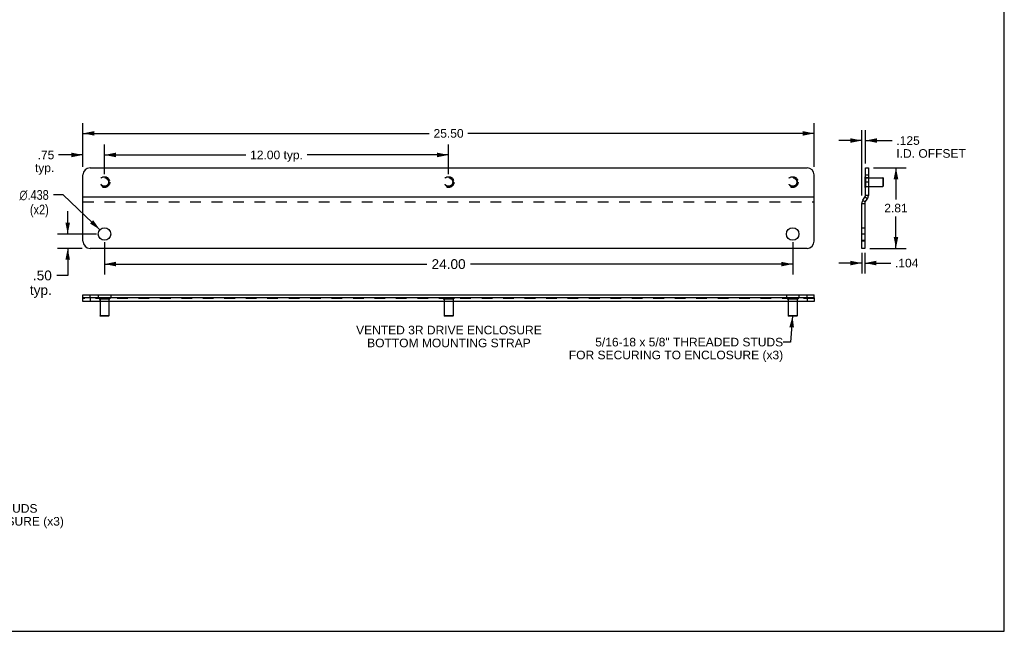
# Model space of a CAD drawing. Header units: inches. Extents: x 0 to 68, y 0 to 44.
# Tile 3 of 5: x 33.7 to 68, y 0 to 21.3. Entities that reach past the tile are written whole.
import ezdxf

# ---------------------------------------------------------------- set-up
doc = ezdxf.new("R2010")
doc.units = ezdxf.units.IN
doc.header["$LTSCALE"] = 3.74
doc.header["$MEASUREMENT"] = 0
doc.linetypes.add('HIDDEN', pattern=[0.2, 0.1, -0.1])
doc.layers.get('0').update_dxf_attribs({"linetype": 'CONTINUOUS'})
doc.layers.add('DEFAULT_2', color=8, linetype='HIDDEN')
doc.layers.add('DIMENSIONS', color=7, linetype='CONTINUOUS')
doc.styles.get("Standard").update_dxf_attribs({"font": 'arial.ttf'})
doc.styles.add('TEXTSTYLE_1', font='gdt', dxfattribs={"width": 0.8})
doc.dimstyles.new('DIMSTYLE_1', dxfattribs={"dimtxt": 0.3, "dimasz": 0.4, "dimexe": 0.09, "dimexo": 0.07, "dimgap": 0.0375, "dimtad": 0, "dimtih": 1, "dimtoh": 1, "dimzin": 4, "dimdsep": 46, "dimtxsty": 'Standard', "dimblk": '_FILLED', "dimblk1": '_FILLED', "dimblk2": '_FILLED', "dimcen": 0.09, "dimazin": 1, "dimtfac": 1, "dimtdec": 3, "dimtofl": 0, "dimtmove": 0, "dimatfit": 3, "dimldrblk": '_FILLED', "dimfxl": 0, "dimtolj": 1, "dimtzin": 4, "dimarcsym": 0})
doc.dimstyles.new('DIMSTYLE_3', dxfattribs={"dimtxt": 0.3, "dimasz": 0.4, "dimexe": 0.09, "dimexo": 0.07, "dimgap": 0.0375, "dimtad": 0, "dimtih": 1, "dimtoh": 1, "dimdec": 3, "dimzin": 4, "dimdsep": 46, "dimtxsty": 'Standard', "dimblk": '_FILLED', "dimblk1": '_FILLED', "dimblk2": '_FILLED', "dimcen": 0.09, "dimadec": 3, "dimazin": 1, "dimtfac": 1, "dimtdec": 3, "dimtofl": 0, "dimtmove": 0, "dimatfit": 3, "dimldrblk": '_FILLED', "dimfxl": 0, "dimtolj": 1, "dimtzin": 4, "dimarcsym": 0})
doc.dimstyles.new('DIMSTYLE_4', dxfattribs={"dimtxt": 0.34, "dimasz": 0.4, "dimexe": 0.09, "dimexo": 0.07, "dimgap": 0.0425, "dimtad": 0, "dimtih": 1, "dimtoh": 1, "dimzin": 4, "dimdsep": 46, "dimtxsty": 'Standard', "dimblk": '_FILLED', "dimblk1": '_FILLED', "dimblk2": '_FILLED', "dimcen": 0.09, "dimazin": 1, "dimtfac": 1, "dimtdec": 3, "dimtofl": 0, "dimtmove": 0, "dimatfit": 3, "dimldrblk": '_FILLED', "dimfxl": 0, "dimtolj": 1, "dimtzin": 4, "dimarcsym": 0})
doc.dimstyles.new('DIMSTYLE_6', dxfattribs={"dimtxt": 0.34, "dimasz": 0.4, "dimexe": 0.09, "dimexo": 0.07, "dimgap": 0.09, "dimtad": 0, "dimtih": 1, "dimtoh": 1, "dimdec": 3, "dimzin": 4, "dimdsep": 46, "dimtxsty": 'Standard', "dimblk": '_FILLED', "dimblk1": '_FILLED', "dimblk2": '_FILLED', "dimcen": 0.09, "dimadec": 3, "dimazin": 1, "dimtfac": 1, "dimtdec": 3, "dimtofl": 0, "dimtmove": 0, "dimatfit": 1, "dimldrblk": '_FILLED', "dimfxl": 0, "dimtolj": 1, "dimtzin": 4, "dimarcsym": 0})
doc.dimstyles.get("Standard").update_dxf_attribs({"dimtxt": 0.34, "dimasz": 0.4, "dimexe": 0.09, "dimexo": 0.07, "dimgap": 0.09, "dimtad": 0, "dimtih": 1, "dimtoh": 1, "dimdec": 3, "dimzin": 4, "dimdsep": 46, "dimtxsty": 'Standard', "dimblk": '_FILLED', "dimblk1": '_FILLED', "dimblk2": '_FILLED', "dimcen": 0.09, "dimadec": 3, "dimazin": 1, "dimtp": 0.001, "dimtm": 0.001, "dimtfac": 1, "dimtdec": 3, "dimtofl": 0, "dimtmove": 0, "dimatfit": 3, "dimldrblk": '_FILLED', "dimfxl": 0, "dimtolj": 1, "dimtzin": 4, "dimarcsym": 0})

# ---------------------------------------------------------------- blocks, each defined once
blk = doc.blocks.new('_FILLED')
at = {"color": 0, "linetype": 'ByBlock'}
blk.add_solid([(0, 0), (-1, 0.2), (-1, -0.2)], dxfattribs=at)
blk = doc.blocks.new('*D6')
at = {"layer": 'DIMENSIONS', "color": 2, "linetype": 'Continuous'}
for p, q in [((35.338, 13.864), (35.338, 14.664)), ((36.341, 13.864), (34.978, 13.864)), ((35.841, 13.364), (34.978, 13.364)), ((35.338, 13.364), (35.338, 12.419)), ((35.338, 12.419), (34.956, 12.419))]:
    blk.add_line(p, q, dxfattribs=at)
at = {"layer": 'DIMENSIONS', "color": 2, "linetype": 'Continuous', "xscale": 0.4, "yscale": 0.4, "zscale": 0.4}
for p, rotation in [((35.338, 13.864), 270), ((35.338, 13.364), 90)]:
    blk.add_blockref('_FILLED', p, dxfattribs=dict(at, rotation=rotation))
at = {"layer": 'DIMENSIONS', "color": 2, "linetype": 'Continuous', "insert": (34.786, 12.589), "char_height": 0.34, "width": 0.76468, "attachment_point": 3, "line_spacing_factor": 0.9}
blk.add_mtext('.50\\Ptyp.', dxfattribs=at)
blk = doc.blocks.new('*D7')
at = {"layer": 'DIMENSIONS', "color": 2, "linetype": 'Continuous'}
for p, q in [((35.871, 16.205), (35.871, 17.736)), ((61.371, 16.205), (61.371, 17.736)), ((35.871, 17.376), (47.946, 17.376)), ((61.371, 17.376), (49.295, 17.376))]:
    blk.add_line(p, q, dxfattribs=at)
at = {"layer": 'DIMENSIONS', "color": 2, "linetype": 'Continuous', "xscale": 0.4, "yscale": 0.4, "zscale": 0.4, "rotation": 180}
blk.add_blockref('_FILLED', (35.871, 17.376), dxfattribs=at)
at = {"layer": 'DIMENSIONS', "color": 2, "linetype": 'Continuous', "xscale": 0.4, "yscale": 0.4, "zscale": 0.4}
blk.add_blockref('_FILLED', (61.371, 17.376), dxfattribs=at)
at = {"layer": 'DIMENSIONS', "color": 2, "linetype": 'Continuous', "insert": (48.621, 17.526), "char_height": 0.3, "width": 1.04833, "attachment_point": 2, "line_spacing_factor": 0.9}
blk.add_mtext('25.50', dxfattribs=at)
blk = doc.blocks.new('*D10')
at = {"layer": 'DIMENSIONS', "color": 2, "linetype": 'Continuous'}
for p, q in [((63.436, 16.175), (64.582, 16.175)), ((64.222, 16.175), (64.222, 15.07)), ((64.222, 13.364), (64.222, 14.47)), ((63.311, 13.364), (64.582, 13.364))]:
    blk.add_line(p, q, dxfattribs=at)
at = {"layer": 'DIMENSIONS', "color": 2, "linetype": 'Continuous', "xscale": 0.4, "yscale": 0.4, "zscale": 0.4}
for p, rotation in [((64.222, 16.175), 90), ((64.222, 13.364), 270)]:
    blk.add_blockref('_FILLED', p, dxfattribs=dict(at, rotation=rotation))
at = {"layer": 'DIMENSIONS', "color": 2, "linetype": 'Continuous', "insert": (64.222, 14.92), "char_height": 0.3, "width": 0.81524, "attachment_point": 2, "line_spacing_factor": 0.9}
blk.add_mtext('2.81', dxfattribs=at)
blk = doc.blocks.new('*D11')
at = {"layer": 'DIMENSIONS', "color": 2, "linetype": 'Continuous'}
for p, q in [((63.031, 15.211), (63.031, 17.486)), ((63.156, 16.33), (63.156, 17.486)), ((63.031, 17.126), (62.231, 17.126)), ((63.156, 17.126), (64.086, 17.126))]:
    blk.add_line(p, q, dxfattribs=at)
at = {"layer": 'DIMENSIONS', "color": 2, "linetype": 'Continuous', "xscale": 0.4, "yscale": 0.4, "zscale": 0.4}
blk.add_blockref('_FILLED', (63.031, 17.126), dxfattribs=at)
at = {"layer": 'DIMENSIONS', "color": 2, "linetype": 'Continuous', "xscale": 0.4, "yscale": 0.4, "zscale": 0.4, "rotation": 180}
blk.add_blockref('_FILLED', (63.156, 17.126), dxfattribs=at)
at = {"layer": 'DIMENSIONS', "color": 2, "linetype": 'Continuous', "insert": (64.236, 17.276), "char_height": 0.3, "width": 2.41561, "attachment_point": 1, "line_spacing_factor": 0.9}
blk.add_mtext('.125\\PI.D. OFFSET', dxfattribs=at)
blk = doc.blocks.new('*D12')
at = {"layer": 'DIMENSIONS', "color": 2, "linetype": 'Continuous'}
for p, q in [((35.177, 15.228), (34.847, 15.228)), ((36.462, 14.015), (35.177, 15.228))]:
    blk.add_line(p, q, dxfattribs=at)
at = {"layer": 'DIMENSIONS', "color": 2, "linetype": 'Continuous', "xscale": 0.4, "yscale": 0.4, "zscale": 0.4, "rotation": 316.6394553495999}
blk.add_blockref('_FILLED', (36.462, 14.015), dxfattribs=at)
at = {"layer": 'DIMENSIONS', "color": 2, "linetype": 'Continuous', "insert": (34.677, 15.398), "char_height": 0.34, "width": 1.37727, "attachment_point": 3, "line_spacing_factor": 0.9, "style": 'TEXTSTYLE_1'}
blk.add_mtext('{\\fgdt;n}\\fArial;.438\\P(x2)', dxfattribs=at)
blk = doc.blocks.new('*D16')
at = {"layer": 'DIMENSIONS', "color": 2, "linetype": 'Continuous'}
for p, q in [((36.621, 13.584), (36.621, 12.455)), ((60.621, 13.584), (60.621, 12.455)), ((36.621, 12.815), (47.857, 12.815)), ((60.621, 12.815), (49.385, 12.815))]:
    blk.add_line(p, q, dxfattribs=at)
at = {"layer": 'DIMENSIONS', "color": 2, "linetype": 'Continuous', "xscale": 0.4, "yscale": 0.4, "zscale": 0.4, "rotation": 180}
blk.add_blockref('_FILLED', (36.621, 12.815), dxfattribs=at)
at = {"layer": 'DIMENSIONS', "color": 2, "linetype": 'Continuous', "xscale": 0.4, "yscale": 0.4, "zscale": 0.4}
blk.add_blockref('_FILLED', (60.621, 12.815), dxfattribs=at)
at = {"layer": 'DIMENSIONS', "color": 2, "linetype": 'Continuous', "insert": (48.621, 12.985), "char_height": 0.34, "width": 1.1881, "attachment_point": 2, "line_spacing_factor": 0.9}
blk.add_mtext('24.00', dxfattribs=at)
blk = doc.blocks.new('*D21')
at = {"layer": 'DIMENSIONS', "color": 2, "linetype": 'Continuous'}
for p, q in [((36.621, 15.955), (36.621, 16.984)), ((48.621, 15.955), (48.621, 16.984)), ((36.621, 16.624), (41.551, 16.624)), ((48.621, 16.624), (43.69, 16.624))]:
    blk.add_line(p, q, dxfattribs=at)
at = {"layer": 'DIMENSIONS', "color": 2, "linetype": 'Continuous', "xscale": 0.4, "yscale": 0.4, "zscale": 0.4, "rotation": 180}
blk.add_blockref('_FILLED', (36.621, 16.624), dxfattribs=at)
at = {"layer": 'DIMENSIONS', "color": 2, "linetype": 'Continuous', "xscale": 0.4, "yscale": 0.4, "zscale": 0.4}
blk.add_blockref('_FILLED', (48.621, 16.624), dxfattribs=at)
at = {"layer": 'DIMENSIONS', "color": 2, "linetype": 'Continuous', "insert": (42.621, 16.774), "char_height": 0.3, "width": 1.83903, "attachment_point": 2, "line_spacing_factor": 0.9}
blk.add_mtext('12.00 typ.', dxfattribs=at)
blk = doc.blocks.new('*D22')
at = {"layer": 'DIMENSIONS', "color": 2, "linetype": 'Continuous'}
for p, q in [((35.871, 16.205), (35.871, 16.984)), ((36.621, 15.955), (36.621, 16.984)), ((35.871, 16.624), (35.022, 16.624)), ((36.621, 16.624), (37.421, 16.624))]:
    blk.add_line(p, q, dxfattribs=at)
at = {"layer": 'DIMENSIONS', "color": 2, "linetype": 'Continuous', "xscale": 0.4, "yscale": 0.4, "zscale": 0.4}
blk.add_blockref('_FILLED', (35.871, 16.624), dxfattribs=at)
at = {"layer": 'DIMENSIONS', "color": 2, "linetype": 'Continuous', "xscale": 0.4, "yscale": 0.4, "zscale": 0.4, "rotation": 180}
blk.add_blockref('_FILLED', (36.621, 16.624), dxfattribs=at)
at = {"layer": 'DIMENSIONS', "color": 2, "linetype": 'Continuous', "insert": (34.872, 16.774), "char_height": 0.3, "width": 0.67472, "attachment_point": 3, "line_spacing_factor": 0.9}
blk.add_mtext('.75\\Ptyp.', dxfattribs=at)
blk = doc.blocks.new('*D23')
at = {"layer": 'DIMENSIONS', "color": 2, "linetype": 'Continuous'}
for p, q in [((63.031, 13.209), (63.031, 12.49)), ((63.135, 13.209), (63.135, 12.49)), ((63.031, 12.85), (62.231, 12.85)), ((63.135, 12.85), (64.038, 12.85))]:
    blk.add_line(p, q, dxfattribs=at)
at = {"layer": 'DIMENSIONS', "color": 2, "linetype": 'Continuous', "xscale": 0.4, "yscale": 0.4, "zscale": 0.4}
blk.add_blockref('_FILLED', (63.031, 12.85), dxfattribs=at)
at = {"layer": 'DIMENSIONS', "color": 2, "linetype": 'Continuous', "xscale": 0.4, "yscale": 0.4, "zscale": 0.4, "rotation": 180}
blk.add_blockref('_FILLED', (63.135, 12.85), dxfattribs=at)
at = {"layer": 'DIMENSIONS', "color": 2, "linetype": 'Continuous', "insert": (64.188, 13), "char_height": 0.3, "width": 0.81524, "attachment_point": 1, "line_spacing_factor": 0.9}
blk.add_mtext('.104', dxfattribs=at)

msp = doc.modelspace()

# ---------------------------------------------------------------- linework, layer by layer
at = {"color": 7, "linetype": 'Continuous'}
for p, q in [((68, 0), (68, 44)), ((36.1206, 16.1755), (61.1206, 16.1755)), ((63.1564, 15.2055), (63.1564, 16.1755)), ((63.1564, 16.1755), (63.2604, 16.1755)), ((35.8706, 13.6144), (35.8706, 15.9255)), ((61.3706, 13.6144), (61.3706, 15.9255)), ((63.1524, 15.4875), (63.1524, 15.8635)), ((63.1524, 15.8635), (63.1564, 15.8635)), ((63.1564, 15.9255), (63.2604, 15.9255)), ((63.2604, 15.8305), (63.7674, 15.8305)), ((63.7674, 15.8305), (63.7674, 15.5205)), ((63.7774, 15.8205), (63.7674, 15.8305)), ((63.7774, 15.8205), (63.7774, 15.5305)), ((63.1524, 15.4875), (63.1564, 15.4875)), ((63.2604, 15.5205), (63.7674, 15.5205)), ((63.7774, 15.5305), (63.7674, 15.5205)), ((61.3706, 15.1481), (35.8706, 15.1481)), ((63.0682, 15.0481), (63.1383, 15.1481)), ((63.2235, 15.0885), (63.1383, 15.1481)), ((63.2604, 15.2055), (63.1564, 15.2055)), ((63.0314, 13.3644), (63.0314, 14.9311)), ((63.0314, 14.9311), (63.1354, 14.9311)), ((63.0682, 15.0481), (63.1534, 14.9885)), ((63.1354, 13.6144), (63.0314, 13.6144)), ((61.1206, 13.3644), (36.1206, 13.3644)), ((63.1354, 13.3644), (63.0314, 13.3644)), ((35.8706, 11.638), (35.8706, 11.742)), ((35.8706, 11.742), (61.3706, 11.742)), ((36.1206, 11.638), (36.1206, 11.742)), ((61.1206, 11.638), (61.1206, 11.742)), ((61.3706, 11.638), (61.3706, 11.742)), ((36.4656, 11.513), (36.4656, 11.006)), ((36.7756, 11.513), (36.7756, 11.006)), ((48.4656, 11.513), (48.4656, 11.006)), ((48.7756, 11.513), (48.7756, 11.006)), ((60.4656, 11.513), (60.4656, 11.006)), ((60.7756, 11.513), (60.7756, 11.006)), ((36.4756, 10.996), (36.4656, 11.006)), ((36.7756, 11.006), (36.4656, 11.006)), ((36.7656, 10.996), (36.4756, 10.996)), ((36.7656, 10.996), (36.7756, 11.006)), ((48.7756, 11.006), (48.4656, 11.006)), ((48.4756, 10.996), (48.4656, 11.006)), ((48.7656, 10.996), (48.4756, 10.996)), ((48.7656, 10.996), (48.7756, 11.006)), ((60.7756, 11.006), (60.4656, 11.006)), ((60.4756, 10.996), (60.4656, 11.006)), ((60.7656, 10.996), (60.4756, 10.996)), ((60.7656, 10.996), (60.7756, 11.006)), ((0, 0), (68, 0))]:
    msp.add_line(p, q, dxfattribs=at)
at = {"color": 3, "linetype": 'Continuous'}
for p, q in [((63.2604, 16.1755), (63.2604, 15.2055)), ((63.1354, 14.9311), (63.1354, 13.3644)), ((63.1534, 14.9885), (63.2235, 15.0885)), ((35.8706, 11.513), (35.8706, 11.638)), ((61.3706, 11.638), (35.8706, 11.638)), ((61.3706, 11.513), (35.8706, 11.513)), ((61.3706, 11.638), (61.3706, 11.513))]:
    msp.add_line(p, q, dxfattribs=at)
at = {"color": 7, "linetype": 'Continuous'}
for centre in [(36.6206, 13.8644), (60.6206, 13.8644)]:
    msp.add_circle(centre, 0.2188, dxfattribs=at)
for centre, radius, start, end in [((36.1206, 15.9255), 0.25, 90, 180), ((61.1206, 15.9255), 0.25, 0, 90), ((63.0564, 15.2055), 0.1, 325, 360), ((63.2354, 14.9311), 0.204, 145, 180), ((36.1206, 13.6144), 0.25, 180, 270), ((61.1206, 13.6144), 0.25, 270, 360)]:
    msp.add_arc(centre, radius, start, end, dxfattribs=at)
at = {"color": 3, "linetype": 'Continuous'}
for centre, radius, start, end in [((63.0564, 15.2055), 0.204, 325, 360), ((63.2354, 14.9311), 0.1, 145, 180)]:
    msp.add_arc(centre, radius, start, end, dxfattribs=at)
at = {"layer": 'DEFAULT_2', "color": 8, "linetype": 'HIDDEN'}
for p, q in [((63.1564, 15.8635), (63.1704, 15.8635)), ((63.1564, 15.8315), (63.2604, 15.8315)), ((63.1704, 15.4875), (63.1704, 15.8635)), ((63.1704, 15.8305), (63.2604, 15.8305)), ((63.2604, 15.6755), (63.1564, 15.6755)), ((63.1564, 15.5195), (63.2604, 15.5195)), ((63.1564, 15.4875), (63.1704, 15.4875)), ((63.1704, 15.5205), (63.2604, 15.5205)), ((35.8706, 14.9885), (61.3706, 14.9885)), ((63.0314, 14.0831), (63.1354, 14.0831)), ((63.1354, 13.8644), (63.0314, 13.8644)), ((63.0314, 13.6456), (63.1354, 13.6456)), ((36.4019, 11.742), (36.4019, 11.638)), ((36.8394, 11.742), (36.8394, 11.638)), ((60.4019, 11.742), (60.4019, 11.638)), ((60.8394, 11.742), (60.8394, 11.638)), ((61.3706, 11.617), (35.8706, 11.617)), ((36.1206, 11.617), (36.1206, 11.513)), ((36.4326, 11.621), (36.4326, 11.603)), ((36.4326, 11.621), (36.8086, 11.621)), ((36.4326, 11.603), (36.8086, 11.603)), ((36.4646, 11.617), (36.4646, 11.513)), ((36.4656, 11.603), (36.4656, 11.513)), ((36.7756, 11.603), (36.7756, 11.513)), ((36.7766, 11.617), (36.7766, 11.513)), ((36.8086, 11.621), (36.8086, 11.603)), ((48.4326, 11.621), (48.4326, 11.603)), ((48.4326, 11.621), (48.8086, 11.621)), ((48.4326, 11.603), (48.8086, 11.603)), ((48.4646, 11.617), (48.4646, 11.513)), ((48.4656, 11.603), (48.4656, 11.513)), ((48.7756, 11.603), (48.7756, 11.513)), ((48.7766, 11.617), (48.7766, 11.513)), ((48.8086, 11.621), (48.8086, 11.603)), ((60.4326, 11.621), (60.8086, 11.621)), ((60.4326, 11.621), (60.4326, 11.603)), ((60.4326, 11.603), (60.8086, 11.603)), ((60.4646, 11.617), (60.4646, 11.513)), ((60.4656, 11.603), (60.4656, 11.513)), ((60.7756, 11.603), (60.7756, 11.513)), ((60.7766, 11.617), (60.7766, 11.513)), ((60.8086, 11.621), (60.8086, 11.603)), ((61.1206, 11.617), (61.1206, 11.513))]:
    msp.add_line(p, q, dxfattribs=at)
for centre, radius in [((36.6206, 15.6755), 0.188), ((36.6206, 15.6755), 0.156), ((36.6206, 15.6755), 0.155), ((36.6206, 15.6755), 0.145), ((48.6206, 15.6755), 0.188), ((48.6206, 15.6755), 0.156), ((48.6206, 15.6755), 0.155), ((48.6206, 15.6755), 0.145), ((60.6206, 15.6755), 0.188), ((60.6206, 15.6755), 0.156), ((60.6206, 15.6755), 0.155), ((60.6206, 15.6755), 0.145)]:
    msp.add_circle(centre, radius, dxfattribs=at)

# ---------------------------------------------------------------- texts
at = {"layer": 'DIMENSIONS', "color": 2, "linetype": 'Continuous', "char_height": 0.3, "line_spacing_factor": 0.9}
for s, insert, width, attachment_point in [('VENTED 3R DRIVE ENCLOSURE\\PBOTTOM MOUNTING STRAP', (48.6331, 10.6632), 6.46171, 2), ('5/16-18 x 5/8" THREADED STUDS\\PFOR SECURING TO ENCLOSURE (x3)', (60.2884, 10.2429), 7.462082, 3), ('5/16-18 x 5/8" THREADED STUDS\\PFOR SECURING TO ENCLOSURE (x3)', (27.7332, 4.4394), 7.462082, 1)]:
    msp.add_mtext(s, dxfattribs=dict(at, insert=insert, width=width, attachment_point=attachment_point))

# ---------------------------------------------------------------- dimensions: what is measured, and where the dimension line sits
at = {"layer": 'DIMENSIONS', "color": 2, "linetype": 'Continuous'}
for base, p1, p2, dimstyle, picture, middle in [((61.3706, 17.3759), (35.8706, 16.1355), (61.3706, 16.1355), 'DIMSTYLE_1', '*D7', (48.6166, 17.3743)), ((60.6206, 12.815), (36.6206, 13.6544), (60.6206, 13.6544), 'DIMSTYLE_4', '*D16', (48.6161, 12.8131)), ((63.1354, 12.8499), (63.0314, 12.4199), (63.1354, 12.4199), 'DIMSTYLE_3', '*D23', (64.6041, 12.8482))]:
    dim = msp.add_linear_dim(base=base, p1=p1, p2=p2, dimstyle=dimstyle, dxfattribs=at)
    dim.commit()
    dim.dimension.update_dxf_attribs({"geometry": picture, "text_midpoint": middle, "dimtype": 160})
for base, p1, p2, text, dimstyle, picture, middle in [((63.1564, 17.1257), (63.0314, 15.1411), (63.1564, 16.2605), '<>\\PI.D. OFFSET', 'DIMSTYLE_3', '*D11', (65.4442, 16.9007)), ((36.6206, 16.6241), (35.8706, 16.1355), (36.6206, 15.8855), '<>\\Ptyp.', 'DIMSTYLE_1', '*D22', (34.5349, 16.3991))]:
    dim = msp.add_linear_dim(base=base, p1=p1, p2=p2, text=text, dimstyle=dimstyle, dxfattribs=at)
    dim.commit()
    dim.dimension.update_dxf_attribs({"geometry": picture, "text_midpoint": middle, "dimtype": 160})
for base, p1, p2, angle, text, dimstyle, picture, middle in [((36.6206, 16.6241), (48.6206, 15.8855), (36.6206, 15.8855), 180, '<> typ.', 'DIMSTYLE_1', '*D21', (42.6206, 16.6241)), ((35.3384, 13.8644), (35.9106, 13.3644), (36.4106, 13.8644), 90, '<>\\Ptyp.', 'DIMSTYLE_4', '*D6', (34.4034, 12.1643))]:
    dim = msp.add_linear_dim(base=base, p1=p1, p2=p2, angle=angle, text=text, dimstyle=dimstyle, dxfattribs=at)
    dim.commit()
    dim.dimension.update_dxf_attribs({"geometry": picture, "text_midpoint": middle, "dimtype": 160})
dim = msp.add_linear_dim(base=(64.2224, 16.1755), p1=(63.2414, 13.3644), p2=(63.3664, 16.1755), angle=90, dimstyle='DIMSTYLE_1', dxfattribs=at)
dim.commit()
dim.dimension.update_dxf_attribs({"geometry": '*D10', "text_midpoint": (64.1897, 14.7683), "dimtype": 160})
dim = msp.add_diameter_dim_2p(p1=(36.4616, 14.0146), p2=(36.7797, 13.7142), text='%%c<>\\P(x2)', dimstyle='DIMSTYLE_6', override={"dimpost": '<>'}, dxfattribs=at)
dim.commit()
dim.dimension.update_dxf_attribs({"geometry": '*D12', "text_midpoint": (33.988, 14.973), "dimtype": 163})

# ---------------------------------------------------------------- leaders
at = {"layer": 'DIMENSIONS', "color": 2, "linetype": 'Continuous', "annotation_type": 0, "has_hookline": 1, "hookline_direction": 1, "text_width": 7.4251}
msp.add_leader([(60.6155, 11.006), (60.5468, 10.0929), (60.2884, 10.0929)], dimstyle='Standard', override={"dimtad": 0}, dxfattribs=at)

doc.saveas('drawing.dxf')
